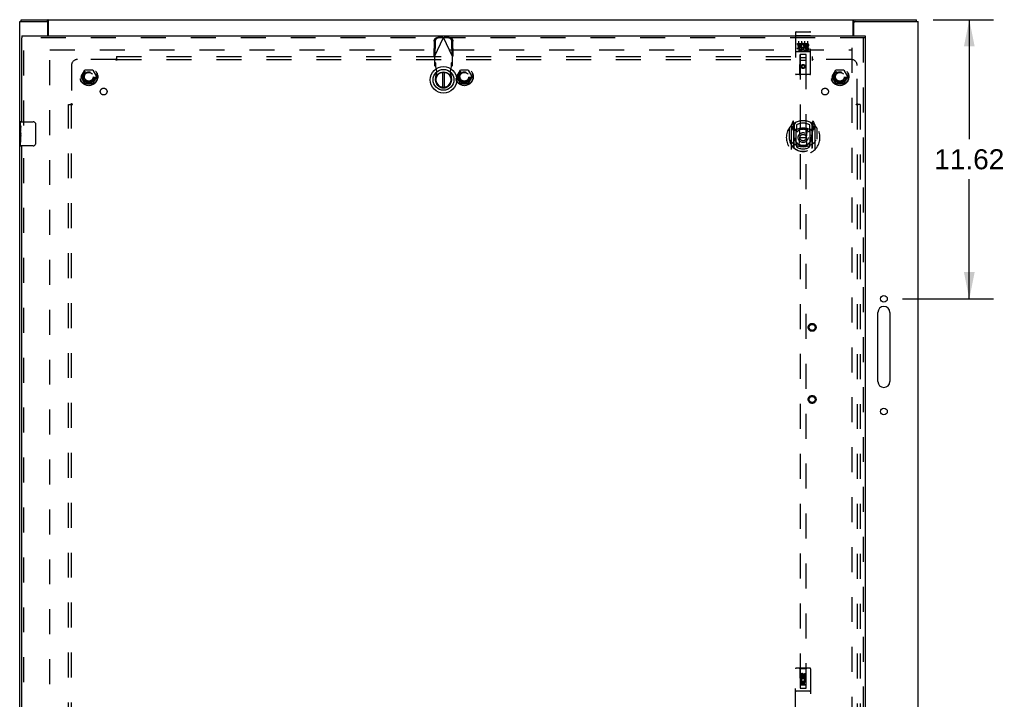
# Model space of a CAD drawing. Header units: inches. Extents: x 0 to 189, y 0 to 122.
# Tile 6 of 9: x 45 to 86, y 64 to 92. Entities that reach past the tile are written whole.
import ezdxf

# ---------------------------------------------------------------- set-up
doc = ezdxf.new("R2010")
doc.units = ezdxf.units.IN
doc.header["$LTSCALE"] = 10.388889
doc.header["$MEASUREMENT"] = 0
doc.linetypes.add('HIDDEN', pattern=[0.2, 0.1, -0.1])
doc.layers.get('0').update_dxf_attribs({"linetype": 'CONTINUOUS'})
for name, color, linetype in [('DEFAULT_2', 8, 'HIDDEN'), ('DIMENSIONS', 7, 'CONTINUOUS'), ('DOOR_ASSEMBLY', 7, 'CONTINUOUS'), ('SUBPANEL', 7, 'CONTINUOUS')]:
    doc.layers.add(name, color=color, linetype=linetype)
doc.styles.get("Standard").update_dxf_attribs({"font": 'arial.ttf'})
doc.dimstyles.new('DIMSTYLE_1', dxfattribs={"dimtxt": 0.833333, "dimasz": 1.111111, "dimexe": 0.09, "dimexo": 0.07, "dimgap": 0.0375, "dimtad": 0, "dimtih": 1, "dimtoh": 1, "dimzin": 4, "dimdsep": 46, "dimtxsty": 'Standard', "dimblk": '_FILLED', "dimblk1": '_FILLED', "dimblk2": '_FILLED', "dimcen": 0.09, "dimadec": 3, "dimazin": 1, "dimtfac": 1, "dimtdec": 3, "dimtofl": 0, "dimtmove": 0, "dimatfit": 3, "dimldrblk": '_FILLED', "dimfxl": 0, "dimtolj": 1, "dimtzin": 4, "dimarcsym": 0})

# ---------------------------------------------------------------- blocks, each defined once
blk = doc.blocks.new('_FILLED')
at = {"color": 0, "linetype": 'ByBlock'}
blk.add_solid([(0, 0), (-1, 0.2), (-1, -0.2)], dxfattribs=at)
blk = doc.blocks.new('*D1')
at = {"layer": 'DIMENSIONS', "color": 2, "linetype": 'Continuous'}
for p, q in [((82.797, 92.399), (85.296, 92.399)), ((84.296, 92.399), (84.296, 87.422)), ((84.296, 80.779), (84.296, 85.755)), ((81.52, 80.779), (85.296, 80.779))]:
    blk.add_line(p, q, dxfattribs=at)
at = {"layer": 'DIMENSIONS', "color": 2, "linetype": 'Continuous', "xscale": 1.1111111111, "yscale": 1.1111111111, "zscale": 1.1111111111}
for p, rotation in [((84.296, 92.399), 90), ((84.296, 80.779), 270)]:
    blk.add_blockref('_FILLED', p, dxfattribs=dict(at, rotation=rotation))
at = {"layer": 'DIMENSIONS', "color": 2, "linetype": 'Continuous', "insert": (84.296, 87.005), "char_height": 0.8333, "width": 2.91202, "attachment_point": 2, "line_spacing_factor": 0.9}
blk.add_mtext('11.62', dxfattribs=at)

msp = doc.modelspace()

# ---------------------------------------------------------------- linework, layer by layer
at = {"color": 3, "linetype": 'Continuous'}
for p, q in [((44.787, 32.474), (44.787, 92.324)), ((44.787, 92.324), (45.902, 92.324)), ((44.85, 92.399), (82.099, 92.399)), ((45.962, 91.724), (45.962, 92.264)), ((45.989, 91.724), (45.989, 92.368)), ((79.46, 91.724), (79.46, 92.368)), ((79.487, 91.724), (79.487, 92.264)), ((79.547, 92.324), (82.162, 92.324)), ((82.162, 32.474), (82.162, 92.324)), ((80.492, 77.341), (80.492, 80.216)), ((80.992, 80.216), (80.992, 77.341))]:
    msp.add_line(p, q, dxfattribs=at)
at = {"color": 7, "linetype": 'Continuous'}
for p, q in [((44.85, 92.324), (44.85, 92.399)), ((45.902, 92.324), (45.964, 92.324)), ((45.964, 92.324), (45.964, 92.399)), ((79.486, 92.324), (79.486, 92.399)), ((79.486, 92.324), (79.547, 92.324)), ((82.099, 92.324), (82.099, 92.399))]:
    msp.add_line(p, q, dxfattribs=at)
at = {"color": 3, "linetype": 'Continuous'}
for points in [[(45.989, 92.368), (45.988, 92.369), (45.987, 92.371), (45.985, 92.373), (45.984, 92.375), (45.983, 92.377), (45.982, 92.38), (45.98, 92.382), (45.979, 92.384), (45.978, 92.387), (45.977, 92.389), (45.975, 92.391), (45.974, 92.392), (45.973, 92.394), (45.971, 92.395), (45.97, 92.396), (45.969, 92.397), (45.968, 92.398), (45.966, 92.398), (45.965, 92.399), (45.964, 92.399)], [(79.46, 92.368), (79.462, 92.369), (79.463, 92.371), (79.464, 92.373), (79.466, 92.375), (79.467, 92.377), (79.468, 92.38), (79.47, 92.382), (79.471, 92.384), (79.472, 92.387), (79.473, 92.389), (79.475, 92.391), (79.476, 92.392), (79.477, 92.394), (79.479, 92.395), (79.48, 92.396), (79.481, 92.397), (79.482, 92.398), (79.484, 92.398), (79.485, 92.399), (79.486, 92.399)]]:
    msp.add_lwpolyline(points, dxfattribs=at)
at = {"color": 7, "linetype": 'Continuous'}
for points in [[(45.973, 92.319), (45.972, 92.32), (45.971, 92.321), (45.969, 92.322), (45.968, 92.323), (45.967, 92.323), (45.966, 92.323), (45.964, 92.324)], [(45.989, 92.313), (45.988, 92.312), (45.987, 92.312), (45.986, 92.312), (45.985, 92.312), (45.983, 92.312), (45.982, 92.313), (45.981, 92.313), (45.979, 92.314), (45.978, 92.315), (45.977, 92.316), (45.975, 92.317), (45.973, 92.319)], [(79.46, 92.313), (79.461, 92.312), (79.463, 92.312), (79.464, 92.312), (79.465, 92.312), (79.467, 92.312), (79.468, 92.313), (79.469, 92.313), (79.471, 92.314), (79.472, 92.315), (79.473, 92.316), (79.474, 92.317)], [(79.474, 92.317), (79.477, 92.319), (79.478, 92.32), (79.479, 92.321), (79.481, 92.322), (79.482, 92.323), (79.483, 92.323), (79.484, 92.323), (79.486, 92.324)]]:
    msp.add_lwpolyline(points, dxfattribs=at)
at = {"color": 3, "linetype": 'Continuous'}
for centre in [(80.742, 80.779), (80.742, 76.091)]:
    msp.add_circle(centre, 0.141, dxfattribs=at)
for centre, radius, start, end in [((45.902, 92.264), 0.06, 0, 90), ((79.547, 92.264), 0.06, 90, 180), ((80.742, 80.216), 0.25, 0, 180), ((80.742, 77.341), 0.25, 180, 360)]:
    msp.add_arc(centre, radius, start, end, dxfattribs=at)
at = {"layer": 'DEFAULT_2', "color": 8, "linetype": 'HIDDEN'}
for p, q in [((46.037, 33.574), (46.037, 91.224)), ((46.039, 91.149), (79.41, 91.149)), ((79.412, 91.224), (79.412, 33.574)), ((47.345, 90.029), (47.499, 90.296)), ((47.817, 90.301), (47.508, 90.301)), ((47.826, 90.296), (47.98, 90.029)), ((62.97, 90.029), (63.124, 90.296)), ((63.442, 90.301), (63.133, 90.301)), ((63.451, 90.296), (63.605, 90.029)), ((78.595, 90.029), (78.749, 90.296)), ((79.067, 90.301), (78.758, 90.301)), ((79.076, 90.296), (79.23, 90.029)), ((47.499, 89.751), (47.345, 90.019)), ((47.817, 89.746), (47.508, 89.746)), ((47.98, 90.019), (47.826, 89.751)), ((63.124, 89.751), (62.97, 90.019)), ((63.442, 89.746), (63.133, 89.746)), ((63.605, 90.019), (63.451, 89.751)), ((78.749, 89.751), (78.595, 90.019)), ((79.067, 89.746), (78.758, 89.746)), ((79.23, 90.019), (79.076, 89.751))]:
    msp.add_line(p, q, dxfattribs=at)
for centre, radius in [((47.662, 90.024), 0.372), ((47.662, 90.024), 0.356), ((47.662, 90.024), 0.204), ((47.662, 90.024), 0.183), ((63.287, 90.024), 0.372), ((63.287, 90.024), 0.356), ((63.287, 90.024), 0.204), ((63.287, 90.024), 0.183), ((78.912, 90.024), 0.372), ((78.912, 90.024), 0.356), ((78.912, 90.024), 0.204), ((78.912, 90.024), 0.183)]:
    msp.add_circle(centre, radius, dxfattribs=at)
for centre, start, end in [((47.508, 90.291), 90.0113, 149.988), ((47.817, 90.291), 30.0108, 89.9876), ((63.133, 90.291), 90.0113, 149.988), ((63.442, 90.291), 30.0108, 89.9876), ((78.758, 90.291), 90.0113, 149.988), ((79.067, 90.291), 30.0108, 89.9876), ((47.354, 90.024), 150.0117, 209.9873), ((47.508, 89.756), 210.0108, 269.9876), ((47.817, 89.756), 270.0113, 329.988), ((47.971, 90.024), 330.0117, 29.9873), ((62.979, 90.024), 150.0117, 209.9873), ((63.133, 89.756), 210.0108, 269.9876), ((63.442, 89.756), 270.0113, 329.988), ((63.596, 90.024), 330.0117, 29.9873), ((78.604, 90.024), 150.0117, 209.9873), ((78.758, 89.756), 210.0108, 269.9876), ((79.067, 89.756), 270.0113, 329.988), ((79.221, 90.024), 330.0117, 29.9873)]:
    msp.add_arc(centre, 0.01, start, end, dxfattribs=at)
at = {"layer": 'DOOR_ASSEMBLY', "color": 8, "linetype": 'HIDDEN'}
for p, q in [((77.069, 91.866), (77.069, 90.141)), ((77.099, 91.896), (77.664, 91.896)), ((77.694, 90.141), (77.694, 91.866)), ((79.957, 91.649), (44.882, 91.649)), ((44.957, 87.994), (44.957, 91.649)), ((62.028, 91.504), (62.018, 90.913)), ((62.046, 90.865), (62.42, 91.653)), ((62.07, 91.484), (62.059, 90.894)), ((62.375, 91.666), (62.182, 91.663)), ((62.417, 91.646), (62.224, 91.643)), ((62.375, 91.666), (62.417, 91.646)), ((62.375, 91.666), (62.39, 91.662)), ((62.39, 91.662), (62.405, 91.657)), ((62.405, 91.657), (62.42, 91.653)), ((62.42, 91.653), (62.435, 91.657)), ((62.794, 90.865), (62.42, 91.653)), ((62.423, 91.646), (62.465, 91.666)), ((62.616, 91.643), (62.423, 91.646)), ((62.435, 91.657), (62.45, 91.662)), ((62.45, 91.662), (62.465, 91.666)), ((62.658, 91.663), (62.465, 91.666)), ((62.781, 90.894), (62.771, 91.484)), ((62.822, 90.913), (62.812, 91.504)), ((77.086, 91.737), (77.085, 91.737)), ((77.087, 91.737), (77.086, 91.737)), ((77.088, 91.737), (77.087, 91.737)), ((77.088, 91.738), (77.088, 91.737)), ((77.089, 91.738), (77.088, 91.738)), ((77.09, 91.738), (77.089, 91.738)), ((77.091, 91.738), (77.09, 91.738)), ((77.092, 91.738), (77.091, 91.738)), ((77.092, 91.738), (77.092, 91.738)), ((77.093, 91.738), (77.092, 91.738)), ((77.094, 91.738), (77.093, 91.738)), ((77.095, 91.738), (77.094, 91.738)), ((77.096, 91.738), (77.095, 91.738)), ((77.097, 91.738), (77.096, 91.738)), ((77.097, 91.738), (77.097, 91.738)), ((77.098, 91.738), (77.097, 91.738)), ((77.099, 91.738), (77.098, 91.738)), ((77.099, 91.738), (77.664, 91.738)), ((77.15, 91.361), (77.15, 91.403)), ((77.15, 91.403), (77.306, 91.403)), ((77.15, 91.361), (77.264, 91.361)), ((77.194, 91.505), (77.194, 91.199)), ((77.264, 91.318), (77.264, 91.361)), ((77.306, 91.226), (77.306, 91.403)), ((77.331, 91.355), (77.314, 91.394)), ((77.319, 91.505), (77.319, 91.199)), ((77.444, 91.505), (77.444, 91.199)), ((77.463, 91.361), (77.463, 91.403)), ((77.463, 91.403), (77.555, 91.403)), ((77.463, 91.361), (77.555, 91.361)), ((77.569, 91.505), (77.569, 91.199)), ((77.664, 91.738), (77.665, 91.738)), ((77.665, 91.738), (77.666, 91.738)), ((77.666, 91.738), (77.667, 91.738)), ((77.667, 91.738), (77.668, 91.738)), ((77.668, 91.738), (77.669, 91.738)), ((77.669, 91.738), (77.669, 91.738)), ((77.669, 91.738), (77.67, 91.738)), ((77.67, 91.738), (77.671, 91.738)), ((77.671, 91.738), (77.672, 91.738)), ((77.672, 91.738), (77.673, 91.738)), ((77.673, 91.738), (77.674, 91.738)), ((77.674, 91.738), (77.674, 91.738)), ((77.674, 91.738), (77.675, 91.738)), ((77.675, 91.738), (77.676, 91.738)), ((77.676, 91.738), (77.677, 91.737)), ((77.677, 91.737), (77.677, 91.737)), ((79.882, 91.649), (79.882, 33.149)), ((77.099, 91.068), (77.664, 91.068)), ((77.15, 91.19), (77.15, 91.233)), ((77.15, 91.233), (77.264, 91.233)), ((77.15, 91.19), (77.306, 91.19)), ((77.171, 91.276), (77.171, 91.318)), ((77.171, 91.318), (77.264, 91.318)), ((77.171, 91.276), (77.264, 91.276)), ((77.343, 91.084), (77.171, 91.084)), ((77.252, 90.141), (77.255, 90.951)), ((77.257, 90.951), (77.255, 90.951)), ((77.257, 90.951), (77.257, 64.569)), ((77.507, 90.951), (77.257, 90.951)), ((77.264, 91.233), (77.264, 91.276)), ((77.306, 91.226), (77.319, 91.244)), ((77.306, 91.19), (77.306, 91.202)), ((77.31, 91.201), (77.306, 91.202)), ((77.593, 91.084), (77.421, 91.084)), ((77.507, 64.569), (77.507, 90.951)), ((77.508, 90.951), (77.507, 90.951)), ((77.512, 90.141), (77.508, 90.951)), ((77.522, 91.276), (77.569, 91.276)), ((77.526, 91.317), (77.555, 91.317)), ((77.526, 91.233), (77.619, 91.233)), ((77.526, 91.19), (77.619, 91.19)), ((77.619, 91.19), (77.619, 91.233)), ((62.059, 90.894), (62.018, 90.913)), ((62.046, 90.865), (62.046, 90.492)), ((62.092, 90.605), (62.046, 90.647)), ((62.092, 90.45), (62.092, 90.605)), ((62.794, 90.647), (62.748, 90.605)), ((62.748, 90.605), (62.748, 90.45)), ((62.822, 90.913), (62.781, 90.894)), ((62.804, 90.882), (62.794, 90.865)), ((62.794, 90.492), (62.794, 90.865)), ((77.51, 90.701), (77.254, 90.701)), ((77.297, 90.826), (77.467, 90.826)), ((62.046, 90.492), (62.092, 90.45)), ((62.091, 89.955), (62.144, 90.249)), ((62.107, 90.446), (62.104, 90.478)), ((62.144, 90.249), (62.107, 90.446)), ((62.733, 90.446), (62.696, 90.249)), ((62.696, 90.249), (62.749, 89.955)), ((62.748, 90.45), (62.794, 90.492)), ((77.382, 90.523), (77.319, 90.487)), ((77.319, 90.487), (77.319, 90.415)), ((77.319, 90.487), (77.329, 90.481)), ((77.319, 90.415), (77.329, 90.42)), ((77.319, 90.415), (77.382, 90.379)), ((77.382, 90.511), (77.329, 90.481)), ((77.329, 90.481), (77.329, 90.42)), ((77.329, 90.42), (77.382, 90.39)), ((77.382, 90.523), (77.382, 90.511)), ((77.444, 90.487), (77.382, 90.523)), ((77.434, 90.481), (77.382, 90.511)), ((77.382, 90.39), (77.434, 90.42)), ((77.382, 90.379), (77.444, 90.415)), ((77.382, 90.379), (77.382, 90.39)), ((77.444, 90.487), (77.434, 90.481)), ((77.434, 90.42), (77.434, 90.481)), ((77.444, 90.415), (77.434, 90.42)), ((77.444, 90.415), (77.444, 90.487)), ((77.664, 90.111), (77.099, 90.111)), ((76.957, 88.164), (76.886, 87.988)), ((76.999, 88.08), (76.985, 88.161)), ((76.999, 87.064), (76.999, 88.08)), ((77.007, 88.013), (77.077, 88.122)), ((77.687, 88.122), (77.757, 88.013)), ((77.779, 88.161), (77.764, 88.08)), ((77.764, 88.08), (77.764, 87.064)), ((77.878, 87.988), (77.807, 88.164)), ((76.799, 87.882), (76.799, 87.494)), ((76.807, 87.885), (76.807, 87.427)), ((76.882, 87.978), (76.882, 87.01)), ((76.939, 87.973), (76.939, 87.823)), ((76.999, 87.973), (76.939, 87.973)), ((76.939, 87.823), (76.999, 87.823)), ((76.948, 87.945), (76.977, 87.9)), ((77.007, 87.953), (76.952, 87.953)), ((76.979, 88.064), (76.978, 88.064)), ((76.978, 88.064), (76.978, 88.064)), ((76.978, 88.064), (76.978, 88.064)), ((77.007, 87.069), (77.007, 88.072)), ((77.009, 88.047), (77.009, 87.84)), ((77.099, 87.822), (77.027, 87.822)), ((77.029, 87.82), (77.095, 87.82)), ((77.099, 87.181), (77.099, 87.812)), ((77.107, 88.025), (77.107, 87.773)), ((77.219, 87.838), (77.249, 87.494)), ((77.545, 87.838), (77.514, 87.494)), ((77.657, 87.773), (77.657, 88.025)), ((77.737, 87.822), (77.664, 87.822)), ((77.664, 87.812), (77.664, 87.181)), ((77.669, 87.82), (77.734, 87.82)), ((77.754, 87.84), (77.754, 88.047)), ((77.757, 87.069), (77.757, 88.072)), ((77.812, 87.953), (77.757, 87.953)), ((77.824, 87.973), (77.764, 87.973)), ((77.764, 87.823), (77.824, 87.823)), ((77.786, 88.064), (77.781, 88.067)), ((77.787, 87.9), (77.816, 87.945)), ((77.824, 87.823), (77.824, 87.973)), ((77.882, 87.01), (77.882, 87.978)), ((77.957, 87.885), (77.957, 87.427)), ((77.964, 87.494), (77.964, 87.882)), ((44.957, 62.744), (44.957, 87.304)), ((76.799, 87.494), (76.814, 87.494)), ((77.219, 87.155), (77.249, 87.494)), ((77.249, 87.494), (77.514, 87.494)), ((77.545, 87.155), (77.514, 87.494)), ((77.964, 87.494), (77.949, 87.494)), ((77.957, 87.427), (77.957, 87.425)), ((77.107, 87.211), (77.107, 87.109)), ((77.657, 87.109), (77.657, 87.211)), ((77.069, 63.524), (77.069, 65.381)), ((77.664, 65.411), (77.099, 65.411)), ((77.252, 65.381), (77.222, 65.411)), ((77.512, 65.381), (77.252, 65.381)), ((77.252, 65.381), (77.255, 64.571)), ((77.382, 65.143), (77.319, 65.107)), ((77.444, 65.107), (77.382, 65.143)), ((77.382, 65.143), (77.382, 65.131)), ((77.446, 65.178), (77.489, 65.178)), ((77.446, 65.085), (77.446, 65.178)), ((77.489, 65.178), (77.489, 65.085)), ((77.508, 64.571), (77.512, 65.381)), ((77.512, 65.381), (77.542, 65.411)), ((77.694, 65.381), (77.694, 63.524)), ((77.51, 64.821), (77.254, 64.821)), ((77.275, 65.021), (77.275, 65.114)), ((77.318, 65.021), (77.275, 65.021)), ((77.275, 64.865), (77.453, 64.865)), ((77.275, 64.709), (77.275, 64.865)), ((77.323, 64.889), (77.284, 64.873)), ((77.318, 65.114), (77.318, 65.021)), ((77.36, 64.822), (77.318, 64.822)), ((77.318, 64.822), (77.318, 64.709)), ((77.319, 65.107), (77.329, 65.101)), ((77.319, 65.107), (77.319, 65.035)), ((77.319, 65.035), (77.329, 65.04)), ((77.319, 65.035), (77.382, 64.999)), ((77.382, 65.131), (77.329, 65.101)), ((77.329, 65.101), (77.329, 65.04)), ((77.329, 65.04), (77.382, 65.01)), ((77.36, 64.73), (77.36, 64.822)), ((77.403, 64.73), (77.36, 64.73)), ((77.362, 65.085), (77.362, 65.114)), ((77.434, 65.101), (77.382, 65.131)), ((77.382, 65.01), (77.434, 65.04)), ((77.382, 64.999), (77.444, 65.035)), ((77.382, 64.999), (77.382, 65.01)), ((77.403, 65.128), (77.403, 65.081)), ((77.446, 64.822), (77.403, 64.822)), ((77.403, 64.822), (77.403, 64.73)), ((77.444, 65.107), (77.434, 65.101)), ((77.434, 65.04), (77.434, 65.101)), ((77.444, 65.035), (77.434, 65.04)), ((77.453, 64.865), (77.434, 64.878)), ((77.444, 65.035), (77.444, 65.107)), ((77.446, 64.709), (77.446, 64.822)), ((77.478, 64.869), (77.476, 64.865)), ((77.476, 64.865), (77.489, 64.865)), ((77.489, 64.865), (77.489, 64.709)), ((77.664, 64.446), (77.099, 64.446)), ((77.255, 64.571), (77.508, 64.571)), ((77.257, 64.572), (77.507, 64.572)), ((77.257, 64.569), (77.507, 64.569)), ((77.318, 64.709), (77.275, 64.709)), ((77.467, 64.696), (77.297, 64.696)), ((77.489, 64.709), (77.446, 64.709))]:
    msp.add_line(p, q, dxfattribs=at)
at = {"layer": 'DOOR_ASSEMBLY', "color": 7, "linetype": 'Continuous'}
for p, q in [((44.882, 91.724), (44.882, 91.649)), ((79.957, 91.724), (79.957, 91.649)), ((62.381, 90.207), (62.381, 89.582)), ((62.459, 89.582), (62.459, 90.207)), ((44.822, 87.99), (44.822, 88.134)), ((44.837, 88.149), (45.347, 88.149)), ((44.822, 87.734), (44.822, 87.986)), ((44.831, 87.932), (44.822, 87.932)), ((44.822, 87.764), (44.832, 87.764)), ((44.822, 87.164), (44.822, 87.731)), ((44.825, 87.701), (44.822, 87.701)), ((44.832, 87.764), (44.832, 87.921)), ((45.447, 88.049), (45.447, 87.249)), ((44.822, 87.569), (44.831, 87.569)), ((44.822, 87.533), (44.832, 87.533)), ((44.822, 87.47), (44.832, 87.47)), ((44.822, 87.303), (44.832, 87.303)), ((44.832, 87.58), (44.832, 87.633)), ((44.832, 87.303), (44.832, 87.533)), ((45.347, 87.149), (44.837, 87.149))]:
    msp.add_line(p, q, dxfattribs=at)
at = {"layer": 'DOOR_ASSEMBLY', "color": 3, "linetype": 'Continuous'}
for p, q in [((44.882, 91.724), (79.957, 91.724)), ((44.882, 88.149), (44.882, 91.649)), ((79.957, 91.649), (79.957, 33.149)), ((44.882, 62.899), (44.882, 87.149))]:
    msp.add_line(p, q, dxfattribs=at)
at = {"layer": 'DOOR_ASSEMBLY', "color": 8, "linetype": 'HIDDEN'}
for points in [[(62.028, 91.504), (62.029, 91.519), (62.031, 91.535), (62.035, 91.549), (62.041, 91.564), (62.047, 91.578), (62.055, 91.591), (62.064, 91.604), (62.074, 91.615), (62.086, 91.626), (62.098, 91.635), (62.111, 91.643), (62.124, 91.65), (62.138, 91.655), (62.153, 91.659), (62.167, 91.662), (62.182, 91.663)], [(62.224, 91.643), (62.209, 91.642), (62.194, 91.64), (62.18, 91.636), (62.166, 91.63), (62.152, 91.623), (62.139, 91.615), (62.127, 91.606), (62.116, 91.595), (62.106, 91.584), (62.097, 91.571), (62.089, 91.558), (62.082, 91.544), (62.077, 91.53), (62.073, 91.515), (62.071, 91.5), (62.07, 91.484)], [(62.771, 91.484), (62.77, 91.5), (62.767, 91.515), (62.763, 91.53), (62.758, 91.544), (62.751, 91.558), (62.743, 91.571), (62.734, 91.584), (62.724, 91.595), (62.713, 91.606), (62.701, 91.615), (62.688, 91.623), (62.674, 91.63), (62.66, 91.636), (62.646, 91.64), (62.631, 91.642), (62.616, 91.643)], [(62.658, 91.663), (62.673, 91.662), (62.687, 91.659), (62.702, 91.655), (62.716, 91.65), (62.73, 91.643), (62.742, 91.635), (62.755, 91.626), (62.766, 91.615), (62.776, 91.604), (62.785, 91.591), (62.793, 91.578), (62.8, 91.564), (62.805, 91.549), (62.809, 91.535), (62.811, 91.519), (62.812, 91.504)], [(77.085, 91.737), (77.085, 91.737), (77.085, 91.737), (77.084, 91.737), (77.084, 91.737), (77.084, 91.737), (77.083, 91.737), (77.083, 91.737), (77.082, 91.737), (77.082, 91.737), (77.082, 91.737), (77.081, 91.737), (77.081, 91.737), (77.081, 91.736), (77.08, 91.736), (77.08, 91.736), (77.08, 91.736), (77.079, 91.736), (77.079, 91.736), (77.079, 91.736), (77.079, 91.736), (77.078, 91.736), (77.078, 91.736), (77.078, 91.736), (77.077, 91.736), (77.077, 91.736), (77.077, 91.736), (77.077, 91.735), (77.076, 91.735), (77.076, 91.735), (77.076, 91.735), (77.075, 91.735), (77.075, 91.735), (77.075, 91.735), (77.075, 91.735), (77.075, 91.735), (77.074, 91.735), (77.074, 91.735), (77.074, 91.734), (77.074, 91.734), (77.073, 91.734), (77.073, 91.734), (77.073, 91.734), (77.073, 91.734), (77.073, 91.734), (77.072, 91.734), (77.072, 91.734), (77.072, 91.734), (77.072, 91.734), (77.072, 91.733), (77.072, 91.733), (77.071, 91.733), (77.071, 91.733), (77.071, 91.733), (77.071, 91.733), (77.071, 91.733), (77.071, 91.733), (77.071, 91.733), (77.071, 91.733), (77.07, 91.732), (77.07, 91.732), (77.07, 91.732), (77.07, 91.732), (77.07, 91.732), (77.07, 91.732), (77.07, 91.732), (77.07, 91.732), (77.07, 91.732), (77.07, 91.732), (77.07, 91.731), (77.07, 91.731), (77.07, 91.731), (77.07, 91.731), (77.07, 91.731), (77.069, 91.731), (77.069, 91.731), (77.069, 91.731), (77.069, 91.731)], [(77.677, 91.737), (77.678, 91.737), (77.679, 91.737), (77.679, 91.737), (77.679, 91.737), (77.68, 91.737), (77.68, 91.737), (77.68, 91.737), (77.681, 91.737), (77.681, 91.737), (77.681, 91.737), (77.682, 91.737), (77.682, 91.737), (77.683, 91.737), (77.683, 91.737), (77.683, 91.736), (77.683, 91.736), (77.684, 91.736), (77.684, 91.736), (77.684, 91.736), (77.685, 91.736), (77.685, 91.736), (77.685, 91.736), (77.686, 91.736), (77.686, 91.736), (77.686, 91.736), (77.687, 91.736), (77.687, 91.736), (77.687, 91.736), (77.687, 91.735), (77.688, 91.735), (77.688, 91.735), (77.688, 91.735), (77.688, 91.735), (77.689, 91.735), (77.689, 91.735), (77.689, 91.735), (77.689, 91.735), (77.69, 91.735), (77.69, 91.735), (77.69, 91.734), (77.69, 91.734), (77.691, 91.734), (77.691, 91.734), (77.691, 91.734), (77.691, 91.734), (77.691, 91.734), (77.691, 91.734), (77.692, 91.734), (77.692, 91.734), (77.692, 91.734), (77.692, 91.733), (77.692, 91.733), (77.692, 91.733), (77.693, 91.733), (77.693, 91.733), (77.693, 91.733), (77.693, 91.733), (77.693, 91.733), (77.693, 91.733), (77.693, 91.733), (77.694, 91.732), (77.694, 91.732), (77.694, 91.732), (77.694, 91.732), (77.694, 91.732), (77.694, 91.732), (77.694, 91.732), (77.694, 91.732), (77.694, 91.732), (77.694, 91.732), (77.694, 91.731), (77.694, 91.731), (77.694, 91.731), (77.694, 91.731), (77.694, 91.731), (77.694, 91.731), (77.694, 91.731), (77.694, 91.731), (77.694, 91.731)], [(77.171, 91.084), (77.171, 91.084), (77.171, 91.084), (77.17, 91.084), (77.17, 91.084), (77.17, 91.084), (77.17, 91.084), (77.17, 91.084), (77.169, 91.084), (77.169, 91.084), (77.169, 91.084), (77.169, 91.084), (77.169, 91.084), (77.169, 91.084), (77.168, 91.084), (77.168, 91.084), (77.168, 91.084), (77.168, 91.084), (77.168, 91.084), (77.168, 91.084), (77.167, 91.084), (77.167, 91.084), (77.167, 91.084), (77.167, 91.084), (77.167, 91.084), (77.167, 91.084), (77.167, 91.085), (77.166, 91.085), (77.166, 91.085), (77.166, 91.085), (77.166, 91.085), (77.166, 91.085), (77.166, 91.085), (77.166, 91.085), (77.166, 91.085), (77.166, 91.085), (77.165, 91.085), (77.165, 91.085), (77.165, 91.085), (77.165, 91.085), (77.165, 91.085), (77.165, 91.085), (77.165, 91.085), (77.165, 91.085), (77.165, 91.085), (77.165, 91.085), (77.164, 91.085)], [(77.349, 91.085), (77.349, 91.085), (77.349, 91.085), (77.349, 91.085), (77.349, 91.085), (77.349, 91.085), (77.349, 91.085), (77.349, 91.085), (77.349, 91.085), (77.349, 91.085), (77.349, 91.085), (77.348, 91.085), (77.348, 91.085), (77.348, 91.085), (77.348, 91.085), (77.348, 91.085), (77.348, 91.085), (77.348, 91.085), (77.348, 91.085), (77.347, 91.085), (77.347, 91.085), (77.347, 91.084), (77.347, 91.084), (77.347, 91.084), (77.347, 91.084), (77.347, 91.084), (77.346, 91.084), (77.346, 91.084), (77.346, 91.084), (77.346, 91.084), (77.346, 91.084), (77.346, 91.084), (77.346, 91.084), (77.345, 91.084), (77.345, 91.084), (77.345, 91.084), (77.345, 91.084), (77.345, 91.084), (77.344, 91.084), (77.344, 91.084), (77.344, 91.084), (77.344, 91.084), (77.344, 91.084), (77.344, 91.084), (77.343, 91.084), (77.343, 91.084)], [(77.421, 91.084), (77.421, 91.084), (77.421, 91.084), (77.42, 91.084), (77.42, 91.084), (77.42, 91.084), (77.42, 91.084), (77.42, 91.084), (77.419, 91.084), (77.419, 91.084), (77.419, 91.084), (77.419, 91.084), (77.419, 91.084), (77.419, 91.084), (77.418, 91.084), (77.418, 91.084), (77.418, 91.084), (77.418, 91.084), (77.418, 91.084), (77.418, 91.084), (77.417, 91.084), (77.417, 91.084), (77.417, 91.084), (77.417, 91.084), (77.417, 91.084), (77.417, 91.084), (77.417, 91.085), (77.416, 91.085), (77.416, 91.085), (77.416, 91.085), (77.416, 91.085), (77.416, 91.085), (77.416, 91.085), (77.416, 91.085), (77.416, 91.085), (77.416, 91.085), (77.415, 91.085), (77.415, 91.085), (77.415, 91.085), (77.415, 91.085), (77.415, 91.085), (77.415, 91.085), (77.415, 91.085), (77.415, 91.085), (77.415, 91.085), (77.415, 91.085), (77.414, 91.085)], [(77.599, 91.085), (77.599, 91.085), (77.599, 91.085), (77.599, 91.085), (77.599, 91.085), (77.599, 91.085), (77.599, 91.085), (77.599, 91.085), (77.599, 91.085), (77.599, 91.085), (77.599, 91.085), (77.598, 91.085), (77.598, 91.085), (77.598, 91.085), (77.598, 91.085), (77.598, 91.085), (77.598, 91.085), (77.598, 91.085), (77.598, 91.085), (77.597, 91.085), (77.597, 91.085), (77.597, 91.084), (77.597, 91.084), (77.597, 91.084), (77.597, 91.084), (77.597, 91.084), (77.596, 91.084), (77.596, 91.084), (77.596, 91.084), (77.596, 91.084), (77.596, 91.084), (77.596, 91.084), (77.596, 91.084), (77.595, 91.084), (77.595, 91.084), (77.595, 91.084), (77.595, 91.084), (77.595, 91.084), (77.594, 91.084), (77.594, 91.084), (77.594, 91.084), (77.594, 91.084), (77.594, 91.084), (77.594, 91.084), (77.593, 91.084), (77.593, 91.084)], [(62.046, 90.865), (62.036, 90.882), (62.032, 90.89), (62.027, 90.898), (62.022, 90.906), (62.018, 90.913)], [(62.104, 90.478), (62.103, 90.494), (62.102, 90.509), (62.101, 90.523), (62.1, 90.537), (62.099, 90.55), (62.098, 90.562), (62.097, 90.572), (62.096, 90.582), (62.095, 90.59), (62.094, 90.596), (62.093, 90.602), (62.092, 90.605)], [(62.748, 90.605), (62.747, 90.602), (62.746, 90.596), (62.745, 90.59), (62.744, 90.582), (62.743, 90.572), (62.742, 90.562), (62.741, 90.55), (62.74, 90.537), (62.739, 90.523), (62.738, 90.509), (62.737, 90.494), (62.736, 90.478), (62.733, 90.446)], [(62.822, 90.913), (62.818, 90.906), (62.813, 90.898), (62.808, 90.89), (62.804, 90.882)], [(62.092, 90.45), (62.094, 90.45), (62.097, 90.449), (62.099, 90.449), (62.102, 90.448), (62.104, 90.447), (62.107, 90.446)], [(62.733, 90.446), (62.736, 90.447), (62.738, 90.448), (62.741, 90.449), (62.743, 90.449), (62.746, 90.45), (62.748, 90.45)], [(76.849, 87.381), (76.853, 87.375), (76.856, 87.37), (76.859, 87.366), (76.861, 87.361), (76.864, 87.356), (76.867, 87.352), (76.87, 87.348), (76.872, 87.344), (76.875, 87.341), (76.877, 87.337), (76.88, 87.333), (76.882, 87.33), (76.884, 87.327), (76.887, 87.324), (76.889, 87.321), (76.891, 87.318), (76.893, 87.315), (76.896, 87.313), (76.898, 87.31), (76.9, 87.308), (76.902, 87.305), (76.904, 87.303), (76.906, 87.301), (76.908, 87.299), (76.909, 87.297), (76.911, 87.295), (76.913, 87.293), (76.915, 87.291), (76.916, 87.289), (76.918, 87.288), (76.92, 87.286), (76.921, 87.285), (76.923, 87.283), (76.925, 87.282), (76.926, 87.28), (76.928, 87.279)], [(77.836, 87.279), (77.838, 87.28), (77.839, 87.282), (77.841, 87.283), (77.842, 87.285), (77.844, 87.286), (77.846, 87.288), (77.847, 87.289), (77.849, 87.291), (77.851, 87.293), (77.853, 87.295), (77.855, 87.297), (77.856, 87.299), (77.858, 87.301), (77.86, 87.303), (77.862, 87.305), (77.864, 87.308), (77.866, 87.31), (77.868, 87.313), (77.87, 87.315), (77.873, 87.318), (77.875, 87.321), (77.877, 87.324), (77.879, 87.327), (77.882, 87.33), (77.884, 87.333), (77.887, 87.337), (77.889, 87.341), (77.892, 87.344), (77.894, 87.348), (77.897, 87.352), (77.9, 87.356), (77.902, 87.361), (77.905, 87.366), (77.908, 87.37), (77.911, 87.375), (77.914, 87.381)], [(77.57, 87.137), (77.565, 87.136), (77.559, 87.134), (77.554, 87.133), (77.548, 87.132), (77.543, 87.13), (77.537, 87.129), (77.532, 87.128), (77.526, 87.127), (77.521, 87.126), (77.515, 87.124), (77.51, 87.123), (77.504, 87.122), (77.499, 87.121), (77.493, 87.12), (77.488, 87.12), (77.482, 87.119), (77.477, 87.118), (77.471, 87.117), (77.466, 87.117), (77.46, 87.116), (77.455, 87.115), (77.449, 87.115), (77.443, 87.114), (77.438, 87.114), (77.432, 87.113), (77.427, 87.113), (77.421, 87.113), (77.416, 87.112), (77.41, 87.112), (77.404, 87.112), (77.399, 87.112), (77.393, 87.112), (77.388, 87.112), (77.382, 87.112), (77.376, 87.112), (77.371, 87.112), (77.365, 87.112), (77.36, 87.112), (77.354, 87.112), (77.348, 87.112), (77.343, 87.113), (77.337, 87.113), (77.332, 87.113), (77.326, 87.114), (77.32, 87.114), (77.315, 87.115), (77.309, 87.115), (77.304, 87.116), (77.298, 87.117), (77.293, 87.117), (77.287, 87.118), (77.282, 87.119), (77.276, 87.12), (77.271, 87.12), (77.265, 87.121), (77.259, 87.122), (77.254, 87.123), (77.248, 87.124), (77.243, 87.126), (77.237, 87.127), (77.232, 87.128), (77.227, 87.129), (77.221, 87.13), (77.216, 87.132), (77.21, 87.133), (77.205, 87.134), (77.199, 87.136), (77.194, 87.137)]]:
    msp.add_lwpolyline(points, dxfattribs=at)
at = {"layer": 'DOOR_ASSEMBLY', "color": 7, "linetype": 'Continuous'}
for points in [[(45.44, 88.085), (45.442, 88.079), (45.444, 88.073), (45.445, 88.067), (45.446, 88.061), (45.447, 88.055), (45.447, 88.049)], [(44.822, 87.99), (44.822, 87.986), (44.823, 87.982), (44.824, 87.977), (44.825, 87.971), (44.826, 87.964), (44.827, 87.956), (44.829, 87.948), (44.83, 87.939)], [(44.822, 87.734), (44.822, 87.726), (44.823, 87.719), (44.824, 87.71), (44.825, 87.702)], [(44.825, 87.702), (44.828, 87.675), (44.829, 87.666), (44.83, 87.657), (44.831, 87.649), (44.831, 87.641), (44.832, 87.633)], [(44.83, 87.939), (44.831, 87.93), (44.832, 87.921)], [(44.832, 87.58), (44.832, 87.574), (44.831, 87.568), (44.831, 87.562), (44.83, 87.556), (44.829, 87.55), (44.829, 87.544)], [(45.447, 87.249), (45.447, 87.242), (45.446, 87.236), (45.445, 87.23), (45.444, 87.224), (45.442, 87.218), (45.44, 87.212)]]:
    msp.add_lwpolyline(points, dxfattribs=at)
at = {"layer": 'DOOR_ASSEMBLY', "color": 8, "linetype": 'HIDDEN'}
for centre, radius in [((77.382, 90.451), 0.085), ((77.382, 90.451), 0.0845), ((77.382, 87.492), 0.35), ((77.382, 87.492), 0.335), ((77.382, 87.492), 0.205), ((77.382, 87.492), 0.133), ((77.757, 79.591), 0.164), ((77.757, 79.591), 0.124), ((77.757, 76.591), 0.164), ((77.757, 76.591), 0.124), ((77.382, 65.071), 0.085), ((77.382, 65.071), 0.0845)]:
    msp.add_circle(centre, radius, dxfattribs=at)
at = {"layer": 'DOOR_ASSEMBLY', "color": 7, "linetype": 'Continuous'}
for radius in [0.551, 0.433, 0.329, 0.317]:
    msp.add_circle((62.42, 89.895), radius, dxfattribs=at)
at = {"layer": 'DOOR_ASSEMBLY', "color": 8, "linetype": 'HIDDEN'}
for centre, radius, start, end in [((77.099, 91.866), 0.03, 90, 180), ((77.664, 91.866), 0.03, 0, 90), ((77.356, 91.297), 0.107, 244.2636, 113.4027), ((77.356, 91.297), 0.0639, 234.8895, 113.4026), ((77.555, 91.339), 0.0644, 282.2995, 90.0775), ((77.555, 91.339), 0.0219, 269.9011, 90), ((77.099, 91.038), 0.03, 90, 180), ((77.297, 90.911), 0.04, 90, 180), ((77.526, 91.254), 0.0635, 90, 270), ((77.467, 90.911), 0.04, 0, 90), ((77.526, 91.254), 0.0219, 100.307, 270), ((77.664, 91.038), 0.03, 0, 90), ((77.297, 90.866), 0.04, 180, 270), ((77.467, 90.866), 0.04, 270, 360), ((77.099, 90.141), 0.03, 180, 270), ((77.222, 90.141), 0.03, 270, 360), ((77.542, 90.141), 0.03, 180, 270), ((77.664, 90.141), 0.03, 270, 360), ((62.42, 89.895), 0.335, 169.673, 10.327), ((77.382, 87.492), 0.7, 35.2961, 144.7039), ((76.97, 88.158), 0.015, 10, 158.1959), ((77.027, 88.072), 0.02, 121.4688, 179.9992), ((77.382, 87.492), 0.6, 62.7204, 117.2796), ((77.737, 88.072), 0.02, 0, 58.5295), ((77.793, 88.158), 0.015, 21.8041, 170), ((77.382, 87.494), 0.7, 125.5126, 54.4874), ((76.827, 87.885), 0.02, 144.7039, 180), ((76.897, 87.978), 0.015, 135.0748, 180), ((76.952, 87.948), 0.005, 90, 212.6792), ((77.382, 87.182), 0.7, 53.2319, 126.7681), ((76.987, 88.048), 0.02, 0, 125.5126), ((76.819, 87.798), 0.188, 0, 32.6792), ((76.989, 88.047), 0.02, 0, 125.2543), ((77.027, 87.842), 0.02, 180, 270), ((77.029, 87.84), 0.02, 180, 270), ((77.095, 87.84), 0.02, 270, 293.464), ((77.114, 87.812), 0.015, 112.9863, 180), ((77.382, 87.18), 0.7, 66.536, 113.464), ((77.137, 87.773), 0.03, 180, 311.1261), ((77.382, 87.492), 0.343, 48.8739, 131.1261), ((77.199, 87.836), 0.02, 5.0796, 105.6131), ((77.565, 87.836), 0.02, 74.3869, 174.9204), ((77.627, 87.773), 0.03, 228.8739, 360), ((77.649, 87.812), 0.015, 0, 67.0137), ((77.669, 87.84), 0.02, 246.536, 270), ((77.734, 87.84), 0.02, 270, 360), ((77.737, 87.842), 0.02, 270, 360), ((77.774, 88.047), 0.02, 54.7457, 180), ((77.777, 88.048), 0.02, 54.4874, 180), ((77.945, 87.798), 0.188, 147.3208, 180), ((77.812, 87.948), 0.005, 327.3208, 90), ((77.867, 87.978), 0.015, 0, 44.9252), ((77.937, 87.885), 0.02, 0, 35.2961), ((77.382, 87.497), 0.583, 180.2464, 359.7536), ((76.827, 87.427), 0.02, 180, 187.6622), ((77.382, 87.502), 0.58, 187.6622, 352.3378), ((77.382, 87.812), 0.7, 229.529, 310.471), ((77.937, 87.427), 0.02, 352.3378, 360), ((76.897, 87.01), 0.015, 180, 224.9252), ((77.014, 87.064), 0.015, 180, 229.6413), ((77.027, 87.069), 0.02, 180, 230.6594), ((77.114, 87.181), 0.015, 180, 247.0137), ((77.137, 87.211), 0.03, 48.8739, 180), ((77.382, 87.502), 0.48, 235.0461, 304.9539), ((77.382, 87.492), 0.343, 228.8739, 311.1261), ((77.199, 87.157), 0.02, 254.4248, 354.9204), ((77.565, 87.157), 0.02, 185.0796, 285.5752), ((77.627, 87.211), 0.03, 0, 131.1261), ((77.649, 87.181), 0.015, 292.9863, 360), ((77.737, 87.069), 0.02, 309.3378, 359.9984), ((77.749, 87.064), 0.015, 310.3587, 360), ((77.867, 87.01), 0.015, 315.0748, 360), ((77.099, 65.381), 0.03, 90, 180), ((77.34, 65.114), 0.0644, 12.2995, 180.0775), ((77.34, 65.114), 0.0219, 359.9011, 180), ((77.664, 65.381), 0.03, 0, 90), ((77.382, 64.915), 0.107, 334.2636, 203.4027), ((77.382, 64.915), 0.0639, 324.8895, 203.4026), ((77.425, 65.085), 0.0635, 180, 360), ((77.424, 65.085), 0.0219, 190.307, 360), ((77.099, 64.476), 0.03, 180, 270), ((77.297, 64.656), 0.04, 90, 180), ((77.297, 64.611), 0.04, 180, 270), ((77.467, 64.656), 0.04, 0, 90), ((77.467, 64.611), 0.04, 270, 360), ((77.664, 64.476), 0.03, 270, 360)]:
    msp.add_arc(centre, radius, start, end, dxfattribs=at)
at = {"layer": 'DOOR_ASSEMBLY', "color": 7, "linetype": 'Continuous'}
for centre, radius, start, end in [((62.42, 89.895), 0.315, 100.0787, 79.9213), ((44.837, 88.134), 0.015, 90, 180), ((45.347, 88.049), 0.1, 21.1999, 90), ((44.837, 87.164), 0.015, 180, 270), ((45.347, 87.249), 0.1, 270, 338.7946)]:
    msp.add_arc(centre, radius, start, end, dxfattribs=at)
msp.add_ellipse((45.022, 87.567), major_axis=(0.2, 0), ratio=0.432808, start_param=3.141593, end_param=3.403409, dxfattribs=at)
at = {"layer": 'SUBPANEL', "color": 8, "linetype": 'HIDDEN'}
for p, q in [((48.783, 90.742), (47.194, 90.742)), ((48.802, 90.761), (48.795, 90.755)), ((48.819, 90.867), (48.819, 90.781)), ((48.819, 90.867), (77.756, 90.867)), ((48.819, 90.781), (48.819, 90.701)), ((48.819, 90.742), (77.756, 90.742)), ((77.756, 90.867), (77.756, 90.781)), ((77.756, 90.781), (77.756, 90.701)), ((79.381, 90.742), (77.792, 90.742)), ((46.944, 90.492), (46.944, 88.903)), ((79.631, 88.903), (79.631, 90.492)), ((46.819, 35.93), (46.819, 88.867)), ((46.819, 88.867), (46.905, 88.867)), ((46.905, 88.867), (46.985, 88.867)), ((46.944, 35.93), (46.944, 88.867)), ((79.59, 88.867), (79.67, 88.867)), ((79.631, 88.867), (79.631, 35.93)), ((79.65, 88.884), (79.643, 88.891)), ((79.756, 88.867), (79.67, 88.867)), ((79.756, 88.867), (79.756, 35.93))]:
    msp.add_line(p, q, dxfattribs=at)
for points in [[(48.795, 90.755), (48.793, 90.753), (48.791, 90.751), (48.79, 90.749), (48.788, 90.747), (48.786, 90.745), (48.785, 90.744), (48.783, 90.742)], [(48.796, 90.723), (48.794, 90.728), (48.792, 90.73), (48.791, 90.732), (48.789, 90.735), (48.788, 90.737), (48.786, 90.739), (48.785, 90.741), (48.783, 90.742)], [(48.819, 90.701), (48.817, 90.702), (48.815, 90.703), (48.814, 90.704), (48.812, 90.705), (48.81, 90.706), (48.809, 90.707), (48.807, 90.708), (48.806, 90.71), (48.804, 90.711), (48.803, 90.713), (48.802, 90.715), (48.8, 90.717), (48.799, 90.719), (48.798, 90.721), (48.796, 90.723)], [(48.819, 90.781), (48.817, 90.779), (48.816, 90.777), (48.814, 90.775), (48.812, 90.773), (48.811, 90.771), (48.809, 90.769), (48.808, 90.767), (48.806, 90.766), (48.805, 90.764), (48.803, 90.763), (48.802, 90.761)], [(77.756, 90.781), (77.758, 90.779), (77.759, 90.777), (77.761, 90.775), (77.762, 90.773), (77.764, 90.771), (77.766, 90.769), (77.767, 90.767), (77.769, 90.766), (77.77, 90.764), (77.772, 90.763), (77.773, 90.761)], [(77.756, 90.701), (77.758, 90.702), (77.76, 90.703), (77.761, 90.704), (77.763, 90.705), (77.764, 90.706), (77.766, 90.707), (77.768, 90.708), (77.769, 90.71), (77.771, 90.711), (77.772, 90.713), (77.773, 90.715), (77.775, 90.717), (77.776, 90.719), (77.777, 90.721), (77.779, 90.723), (77.781, 90.728)], [(77.773, 90.761), (77.78, 90.755), (77.782, 90.753), (77.784, 90.751), (77.785, 90.749), (77.787, 90.747), (77.789, 90.745), (77.79, 90.744), (77.792, 90.742)], [(77.781, 90.728), (77.783, 90.73), (77.784, 90.732), (77.786, 90.735), (77.787, 90.737), (77.789, 90.739), (77.79, 90.741), (77.792, 90.742)], [(46.925, 88.884), (46.931, 88.891), (46.933, 88.893), (46.935, 88.895), (46.937, 88.896), (46.939, 88.898), (46.941, 88.9), (46.942, 88.901), (46.944, 88.903)], [(46.958, 88.893), (46.956, 88.894), (46.954, 88.895), (46.951, 88.897), (46.949, 88.898), (46.947, 88.9), (46.945, 88.901), (46.944, 88.903)], [(79.612, 88.89), (79.617, 88.893), (79.619, 88.894), (79.621, 88.895), (79.624, 88.897), (79.626, 88.898), (79.628, 88.9), (79.63, 88.901), (79.631, 88.903)], [(79.643, 88.891), (79.642, 88.893), (79.64, 88.895), (79.638, 88.896), (79.636, 88.898), (79.634, 88.9), (79.633, 88.901), (79.631, 88.903)], [(46.905, 88.867), (46.907, 88.869), (46.909, 88.87), (46.911, 88.872), (46.913, 88.874), (46.915, 88.875), (46.917, 88.877), (46.919, 88.878), (46.92, 88.88), (46.922, 88.881), (46.923, 88.883), (46.925, 88.884)], [(46.985, 88.867), (46.984, 88.869), (46.983, 88.871), (46.982, 88.872), (46.981, 88.874), (46.98, 88.876), (46.979, 88.877), (46.978, 88.879), (46.976, 88.88), (46.975, 88.882), (46.973, 88.883), (46.971, 88.884), (46.969, 88.886), (46.967, 88.887), (46.965, 88.888), (46.963, 88.89), (46.958, 88.893)], [(79.59, 88.867), (79.591, 88.869), (79.592, 88.871), (79.593, 88.872), (79.594, 88.874), (79.595, 88.876), (79.596, 88.877), (79.597, 88.879), (79.599, 88.88), (79.6, 88.882), (79.602, 88.883), (79.604, 88.884), (79.606, 88.886), (79.608, 88.887), (79.61, 88.888), (79.612, 88.89)], [(79.67, 88.867), (79.668, 88.869), (79.665, 88.87), (79.663, 88.872), (79.662, 88.874), (79.66, 88.875), (79.658, 88.877), (79.656, 88.878), (79.655, 88.88), (79.653, 88.881), (79.651, 88.883), (79.65, 88.884)]]:
    msp.add_lwpolyline(points, dxfattribs=at)
for centre, radius in [((47.662, 90.024), 0.25), ((63.287, 90.024), 0.25), ((78.912, 90.024), 0.25), ((48.281, 89.405), 0.141), ((78.294, 89.405), 0.141)]:
    msp.add_circle(centre, radius, dxfattribs=at)
for centre, start, end in [((47.194, 90.492), 90, 180), ((79.381, 90.492), 0, 90)]:
    msp.add_arc(centre, 0.25, start, end, dxfattribs=at)

# ---------------------------------------------------------------- dimensions: what is measured, and where the dimension line sits
at = {"layer": 'DIMENSIONS', "color": 2, "linetype": 'Continuous'}
dim = msp.add_linear_dim(base=(84.296, 80.779), p1=(82.727, 92.399), p2=(81.45, 80.779), angle=270, dimstyle='DIMSTYLE_1', dxfattribs=at)
dim.commit()
dim.dimension.update_dxf_attribs({"geometry": '*D1', "text_midpoint": (84.327, 86.584), "dimtype": 160})

doc.saveas('drawing.dxf')
